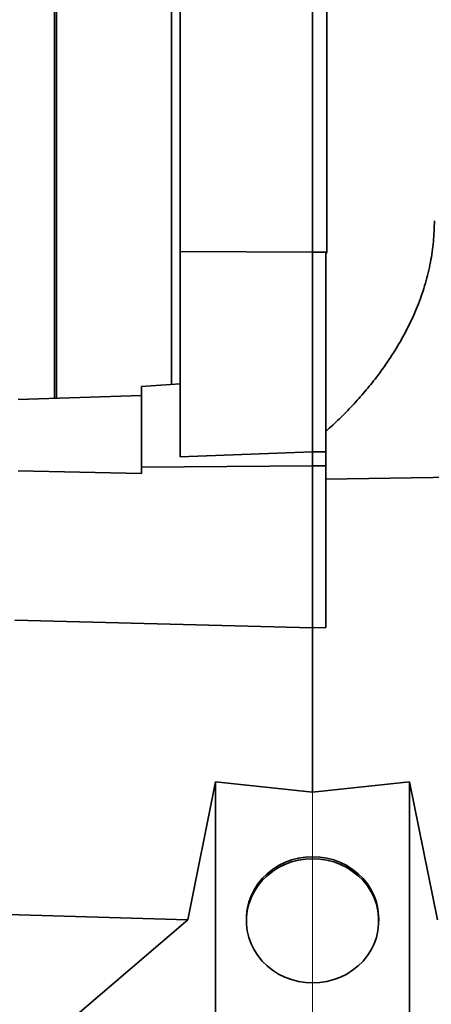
# Model space of a CAD drawing. Header units: millimetres. Extents: x 0 to 12429, y 0 to 8400.
# Tile 34 of 139: x 4497 to 4684, y 3519 to 3966. Entities that reach past the tile are written whole.
import ezdxf

# ---------------------------------------------------------------- set-up
doc = ezdxf.new("R2010")
doc.units = ezdxf.units.MM
doc.header["$LTSCALE"] = 20
doc.linetypes.add('CENTERX2', pattern=[20.32, 12.7, -2.54, 2.54, -2.54])
doc.styles.add('SLDTEXTSTYLE0', font='TXT', dxfattribs={"width": 0.605})
doc.dimstyles.new('SLDDIMSTYLE1', dxfattribs={"dimtxt": 70, "dimasz": 70, "dimexe": 0, "dimexo": 0.0625, "dimgap": 17.5, "dimtad": 1, "dimdec": 0, "dimrnd": 1e-09, "dimzin": 12, "dimdsep": 46, "dimtxsty": 'SLDTEXTSTYLE0', "dimsah": 1, "dimcen": 0.09, "dimadec": 0, "dimazin": 3, "dimtfac": 1, "dimtofl": 0, "dimtmove": 0, "dimatfit": 3, "dimfxl": 1, "dimfrac": 2, "dimtolj": 1, "dimtzin": 12, "dimarcsym": 0})
doc.dimstyles.new('SLDDIMSTYLE2', dxfattribs={"dimtxt": 70, "dimasz": 70, "dimexe": 0, "dimexo": 0.0625, "dimgap": 17.5, "dimtad": 1, "dimdec": 1, "dimrnd": 1e-09, "dimzin": 12, "dimdsep": 46, "dimtxsty": 'SLDTEXTSTYLE0', "dimsah": 1, "dimcen": 0.09, "dimadec": 0, "dimazin": 3, "dimtfac": 1, "dimtmove": 0, "dimatfit": 0, "dimfxl": 1, "dimfrac": 2, "dimtolj": 1, "dimtzin": 12, "dimarcsym": 0})
doc.dimstyles.new('SLDDIMSTYLE3', dxfattribs={"dimtxt": 70, "dimasz": 70, "dimexe": 0, "dimexo": 0.0625, "dimgap": 17.5, "dimtad": 1, "dimdec": 1, "dimrnd": 1e-09, "dimzin": 12, "dimdsep": 46, "dimtxsty": 'SLDTEXTSTYLE0', "dimsah": 1, "dimcen": 0.09, "dimadec": 0, "dimazin": 3, "dimtfac": 1, "dimtofl": 0, "dimtmove": 0, "dimatfit": 3, "dimfxl": 1, "dimfrac": 2, "dimtolj": 1, "dimtzin": 12, "dimarcsym": 0})

# ---------------------------------------------------------------- blocks, each defined once
blk = doc.blocks.new('_D_30')
at = {"color": 7, "linetype": 'Continuous', "lineweight": 0}
for p, q in [((4196.95, 4780.32), (4196.95, 4652.13)), ((4629.95, 4572.63), (4629.95, 4712.13)), ((4196.95, 4682.13), (3962.69, 4682.13)), ((4629.95, 4682.13), (4196.95, 4682.13)), ((4629.95, 3527.58), (4629.95, 4542.15))]:
    blk.add_line(p, q, dxfattribs=at)
at = {"color": 7, "linetype": 'Continuous', "lineweight": 18}
for points in [[(4196.95, 4682.13), (4266.95, 4672.13), (4266.95, 4692.13)], [(4629.95, 4682.13), (4559.95, 4692.13), (4559.95, 4672.13)]]:
    blk.add_solid(points, dxfattribs=at)
at = {"color": 7, "linetype": 'Continuous', "lineweight": 18, "insert": (3962.69, 4772.36), "char_height": 70, "attachment_point": 1, "style": 'SLDTEXTSTYLE0'}
blk.add_mtext('*)', dxfattribs=at)
blk = doc.blocks.new('_D_33')
at = {"color": 7, "linetype": 'Continuous', "lineweight": 0}
for p, q in [((4482.95, 4338.58), (4482.95, 4448.95)), ((4629.95, 3527.58), (4629.95, 4448.95)), ((4482.95, 4418.95), (4362.95, 4418.95)), ((4482.95, 4418.95), (4629.95, 4418.95)), ((4629.95, 4418.95), (4919.64, 4418.95))]:
    blk.add_line(p, q, dxfattribs=at)
at = {"color": 7, "linetype": 'Continuous', "lineweight": 18}
for points in [[(4482.95, 4418.95), (4412.95, 4428.95), (4412.95, 4408.95)], [(4629.95, 4418.95), (4699.95, 4408.95), (4699.95, 4428.95)]]:
    blk.add_solid(points, dxfattribs=at)
at = {"color": 7, "linetype": 'Continuous', "lineweight": 18, "char_height": 70, "attachment_point": 1, "style": 'SLDTEXTSTYLE0'}
for s, insert in [('(', (4695.25, 4509.18)), (')', (4887.66, 4509.18)), ('147', (4727.24, 4509.18))]:
    blk.add_mtext(s, dxfattribs=dict(at, insert=insert))
blk = doc.blocks.new('_D_35')
at = {"color": 7, "linetype": 'Continuous', "lineweight": 0}
for p, q in [((4629.95, 3527.58), (4629.95, 4287.48)), ((5000.45, 3983.58), (5000.45, 4287.48)), ((5000.45, 4257.48), (4629.95, 4257.48))]:
    blk.add_line(p, q, dxfattribs=at)
at = {"color": 7, "linetype": 'Continuous', "lineweight": 18}
for points in [[(4629.95, 4257.48), (4699.95, 4247.48), (4699.95, 4267.48)], [(5000.45, 4257.48), (4930.45, 4267.48), (4930.45, 4247.48)]]:
    blk.add_solid(points, dxfattribs=at)
at = {"color": 7, "linetype": 'Continuous', "lineweight": 18, "insert": (4734.99, 4347.71), "char_height": 70, "attachment_point": 1, "style": 'SLDTEXTSTYLE0'}
blk.add_mtext('371', dxfattribs=at)
blk = doc.blocks.new('SW_SYMBOL_HOLE_DEPTH')
at = {"color": 0, "linetype": 'Continuous', "lineweight": 18}
for p, q in [((0, 17500), (16000, 17500)), ((8000, 17500), (8000, 1500)), ((2000, 11100), (8000, 1500)), ((14000, 11100), (8000, 1500))]:
    blk.add_line(p, q, dxfattribs=at)
blk = doc.blocks.new('_D_38')
at = {"color": 7, "linetype": 'Continuous', "lineweight": 0}
for p, q in [((4173.95, 3683.08), (4173.95, 2589.58)), ((4629.95, 3065.9), (4629.95, 2589.58)), ((4173.95, 2619.58), (3277.01, 2619.58)), ((4173.95, 2619.58), (4629.95, 2619.58))]:
    blk.add_line(p, q, dxfattribs=at)
at = {"color": 7, "linetype": 'Continuous', "lineweight": 18}
for points in [[(4173.95, 2619.58), (4243.95, 2609.58), (4243.95, 2629.58)], [(4629.95, 2619.58), (4559.95, 2629.58), (4559.95, 2609.58)]]:
    blk.add_solid(points, dxfattribs=at)
at = {"color": 7, "linetype": 'Continuous', "lineweight": 18, "xscale": 0.0045117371, "yscale": 0.0045117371, "zscale": 0.0045117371}
blk.add_blockref('SW_SYMBOL_HOLE_DEPTH', (3838.27, 2629.7), dxfattribs=at)
at = {"color": 7, "linetype": 'Continuous', "lineweight": 18, "char_height": 70, "attachment_point": 1, "style": 'SLDTEXTSTYLE0'}
for s, insert in [('(4x M12', (3463.67, 2710.01)), ('20)', (3934.96, 2710.01)), ('456', (3277.01, 2710.01))]:
    blk.add_mtext(s, dxfattribs=dict(at, insert=insert))

msp = doc.modelspace()

# ---------------------------------------------------------------- linework, layer by layer
at = {"color": 7, "linetype": 'Continuous', "lineweight": 35}
for p, q in [((4569.947016, 3860.913661), (4569.947016, 4113.414872)), ((4629.947016, 4105.181372), (4629.947016, 3860.614183)), ((4636.442201, 3860.646529), (4636.442201, 4105.017515)), ((4565.947016, 3919.579774), (4565.947016, 4102.177137)), ((4513.847016, 3919.579774), (4513.847016, 4061.43535)), ((4513.847016, 3794.401702), (4513.847016, 3919.579774)), ((4565.947016, 3800.573717), (4565.947016, 3919.579774)), ((4629.947016, 3860.614183), (4569.947016, 3860.913661)), ((4569.947016, 3767.762044), (4569.947016, 3860.913661)), ((4636.442201, 3860.646529), (4629.947016, 3860.614183)), ((4629.947016, 3860.614183), (4629.947016, 3770.113343)), ((4635.947016, 3859.89901), (4636.442201, 3860.646529)), ((4635.947016, 3770.01228), (4635.947016, 3859.89901)), ((4569.947016, 3800.983516), (4552.447016, 3799.678669)), ((4552.447016, 3763.150539), (4552.447016, 3799.678669)), ((4496.447016, 3793.834034), (4552.447016, 3795.661012)), ((4629.947016, 3770.113343), (4569.947016, 3767.762044)), ((4629.947016, 3770.113343), (4629.947016, 3763.736203)), ((4635.947016, 3770.01228), (4629.947016, 3770.113343)), ((4635.947016, 3763.751752), (4635.947016, 3770.01228)), ((4629.947016, 3763.736203), (4552.447016, 3763.150539)), ((4552.447016, 3760.201208), (4552.447016, 3763.150539)), ((4635.947016, 3763.751752), (4629.947016, 3763.736203)), ((4629.947016, 3763.736203), (4629.947016, 3690.157789)), ((4635.947016, 3690.313841), (4635.947016, 3763.751752)), ((4552.447016, 3760.201208), (4496.447016, 3761.481223)), ((4721.489349, 3759.015996), (4635.947016, 3757.673909)), ((4629.947016, 3690.157789), (4495.044904, 3693.666415)), ((4635.947016, 3690.313841), (4629.947016, 3690.157789)), ((4629.947016, 3690.157789), (4629.947016, 3615.615614)), ((4573.370001, 3557.634489), (4585.947016, 3620.24806)), ((4585.947016, 3620.24806), (4629.947016, 3615.615614)), ((4585.947016, 3620.24806), (4585.947016, 3500.579774)), ((4629.947016, 3615.615614), (4673.947016, 3620.24806)), ((4673.947016, 3620.24806), (4686.524032, 3557.634489)), ((4673.947016, 3620.24806), (4673.947016, 3500.579774)), ((4573.370001, 3557.634489), (4443.585044, 3561.451222)), ((4522.209832, 3513.795811), (4573.370001, 3557.634489)), ((4599.947016, 3558.097694), (4599.947016, 3557.197068)), ((4659.947016, 3557.197068), (4659.947016, 3558.097694))]:
    msp.add_line(p, q, dxfattribs=at)
at = {"color": 8, "linetype": 'Continuous', "lineweight": 18}
for p, q in [((4629.947016, 3615.615614), (4629.947016, 3586.288472)), ((4629.947016, 3529.00629), (4629.947016, 3500.579774))]:
    msp.add_line(p, q, dxfattribs=at)
at = {"color": 7, "linetype": 'CENTERX2', "lineweight": 18}
msp.add_line((4629.947016, 3069.902689), (4629.947016, 3523.579774), dxfattribs=at)
at = {"color": 7, "linetype": 'Continuous', "lineweight": 35, "flags": 128}
for points in [[(4599.947016, 3558.097694), (4599.991014, 3559.623912), (4600.342221, 3562.658454), (4601.040517, 3565.639526), (4602.077715, 3568.532176), (4603.441655, 3571.302492), (4605.116346, 3573.917994), (4607.082155, 3576.348017), (4609.316033, 3578.564072), (4611.79179, 3580.540177), (4614.480401, 3582.253165), (4617.350343, 3583.682951), (4620.367971, 3584.812774), (4623.497903, 3585.629387), (4626.703446, 3586.123217), (4629.947016, 3586.288472)], [(4629.947016, 3585.387847), (4626.703446, 3585.222591), (4623.497903, 3584.728762), (4620.367971, 3583.912149), (4617.350343, 3582.782326), (4614.480401, 3581.352539), (4611.79179, 3579.639552), (4609.316033, 3577.663446), (4607.082155, 3575.447392), (4605.116346, 3573.017368), (4603.441655, 3570.401867), (4602.077715, 3567.631551), (4601.040517, 3564.7389), (4600.342221, 3561.757829), (4599.991014, 3558.723286), (4599.991014, 3555.67085), (4600.342221, 3552.636308), (4601.040517, 3549.655236), (4602.077715, 3546.762585), (4603.441655, 3543.99227), (4605.116346, 3541.376768), (4607.082155, 3538.946745), (4609.316033, 3536.73069), (4611.79179, 3534.754585), (4614.480401, 3533.041597), (4617.350343, 3531.61181), (4620.367971, 3530.481987), (4623.497903, 3529.665374), (4626.703446, 3529.171545), (4629.947016, 3529.00629), (4633.190587, 3529.171545), (4636.39613, 3529.665374), (4639.526062, 3530.481987), (4642.543689, 3531.61181), (4645.413632, 3533.041597), (4648.102243, 3534.754585), (4650.578, 3536.73069), (4652.811878, 3538.946745), (4654.777686, 3541.376768), (4656.452378, 3543.99227), (4657.816318, 3546.762585), (4658.853516, 3549.655236), (4659.551812, 3552.636308), (4659.903019, 3555.67085), (4659.903019, 3558.723286), (4659.551812, 3561.757829), (4658.853516, 3564.7389), (4657.816318, 3567.631551), (4656.452378, 3570.401867), (4654.777686, 3573.017368), (4652.811878, 3575.447392), (4650.578, 3577.663446), (4648.102243, 3579.639552), (4645.413632, 3581.352539), (4642.543689, 3582.782326), (4639.526062, 3583.912149), (4636.39613, 3584.728762), (4633.190587, 3585.222591), (4629.947016, 3585.387847)], [(4629.947016, 3586.288472), (4633.190587, 3586.123217), (4636.39613, 3585.629387), (4639.526062, 3584.812774), (4642.543689, 3583.682951), (4645.413632, 3582.253165), (4648.102243, 3580.540177), (4650.578, 3578.564072), (4652.811878, 3576.348017), (4654.777686, 3573.917994), (4656.452378, 3571.302492), (4657.816318, 3568.532176), (4658.853516, 3565.639526), (4659.551812, 3562.658454), (4659.903019, 3559.623912), (4659.947016, 3558.097694)]]:
    msp.add_lwpolyline(points, dxfattribs=at)
at = {"color": 7, "linetype": 'Continuous', "lineweight": 35}
for points, knots in [([(4512.947016, 4061.466717), (4512.947016, 4061.067868), (4512.947016, 4058.241308), (4512.947016, 4052.084827), (4512.947016, 4043.01557), (4512.947016, 4033.009541), (4512.947016, 4022.088694), (4512.947016, 4010.447881), (4512.947016, 3998.255073), (4512.947016, 3985.545497), (4512.947016, 3972.20332), (4512.947016, 3959.833397), (4512.947016, 3948.723119), (4512.947016, 3938.982998), (4512.947016, 3929.118523), (4512.947016, 3922.492291), (4512.947016, 3919.173363)], [0, 0, 0, 0, 0.013992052, 0.099158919, 0.1812250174, 0.2638650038, 0.3483131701, 0.4333795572, 0.5153926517, 0.5979719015, 0.6823540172, 0.7673602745, 0.825023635, 0.8828809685, 0.9413377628, 1, 1, 1, 1]), ([(4512.947016, 3919.173363), (4512.947016, 3914.853003), (4512.947016, 3906.18622), (4512.947016, 3893.170942), (4512.947016, 3880.180571), (4512.947016, 3867.136558), (4512.947016, 3854.18838), (4512.947016, 3841.386091), (4512.947016, 3828.992345), (4512.947016, 3817.264476), (4512.947016, 3806.423631), (4512.947016, 3798.814999), (4512.947016, 3795.081612), (4512.947016, 3794.37234)], [0, 0, 0, 0, 0.0920991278, 0.1847538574, 0.2791320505, 0.3740983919, 0.4732661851, 0.5731343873, 0.6751897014, 0.7779909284, 0.8769629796, 0.9766253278, 1, 1, 1, 1]), ([(4685.190502, 3874.941592), (4685.102034, 3871.789907), (4684.925092, 3865.486362), (4683.510542, 3855.995792), (4681.244893, 3846.554666), (4678.121409, 3837.343543), (4674.282063, 3828.512171), (4669.799291, 3820.021398), (4664.678596, 3811.797358), (4659.250833, 3804.242124), (4653.692003, 3797.360773), (4648.087726, 3791.087766), (4642.19159, 3785.035305), (4638.028566, 3781.205053), (4635.947016, 3779.289893)], [0, 0, 0, 0, 0.0861464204, 0.1722975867, 0.261384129, 0.3504832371, 0.436480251, 0.5224886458, 0.6102917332, 0.6981045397, 0.7732379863, 0.8483751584, 0.9241862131, 1, 1, 1, 1])]:
    msp.add_open_spline(points, degree=3, knots=knots, dxfattribs=at)

# ---------------------------------------------------------------- dimensions: what is measured, and where the dimension line sits
at = {"color": 7, "linetype": 'Continuous', "lineweight": 18}
for base, p1, p2, dimstyle, picture, middle in [((4196.947016, 4682.127682), (4629.947016, 3523.579774), (4196.947016, 4784.319743), 'SLDDIMSTYLE3', '_D_30', (3997.39428, 4682.127682)), ((4629.9470164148, 4257.4750146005), (5000.4470164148, 3979.5797735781), (4629.9470164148, 3523.5797735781), 'SLDDIMSTYLE1', '_D_35', (4815.1970164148, 4257.4750146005))]:
    dim = msp.add_linear_dim(base=base, p1=p1, p2=p2, dimstyle=dimstyle, dxfattribs=at)
    dim.commit()
    dim.dimension.update_dxf_attribs({"geometry": picture, "text_midpoint": middle, "dimtype": 160})
for base, p1, p2, text, dimstyle, picture, middle in [((4629.947016, 4418.945483), (4482.947016, 4334.579774), (4629.947016, 3523.579774), '(<>)', 'SLDDIMSTYLE2', '_D_33', (4807.447016, 4418.945483)), ((4629.947016, 2619.579774), (4173.947016, 3687.079774), (4629.947016, 3069.902689), '<> (4x M12 {\\fGDT;x}20)', 'SLDDIMSTYLE3', '_D_38', (3675.447016, 2619.579774))]:
    dim = msp.add_linear_dim(base=base, p1=p1, p2=p2, text=text, dimstyle=dimstyle, dxfattribs=at)
    dim.commit()
    dim.dimension.update_dxf_attribs({"geometry": picture, "text_midpoint": middle, "dimtype": 160})

doc.saveas('drawing.dxf')
